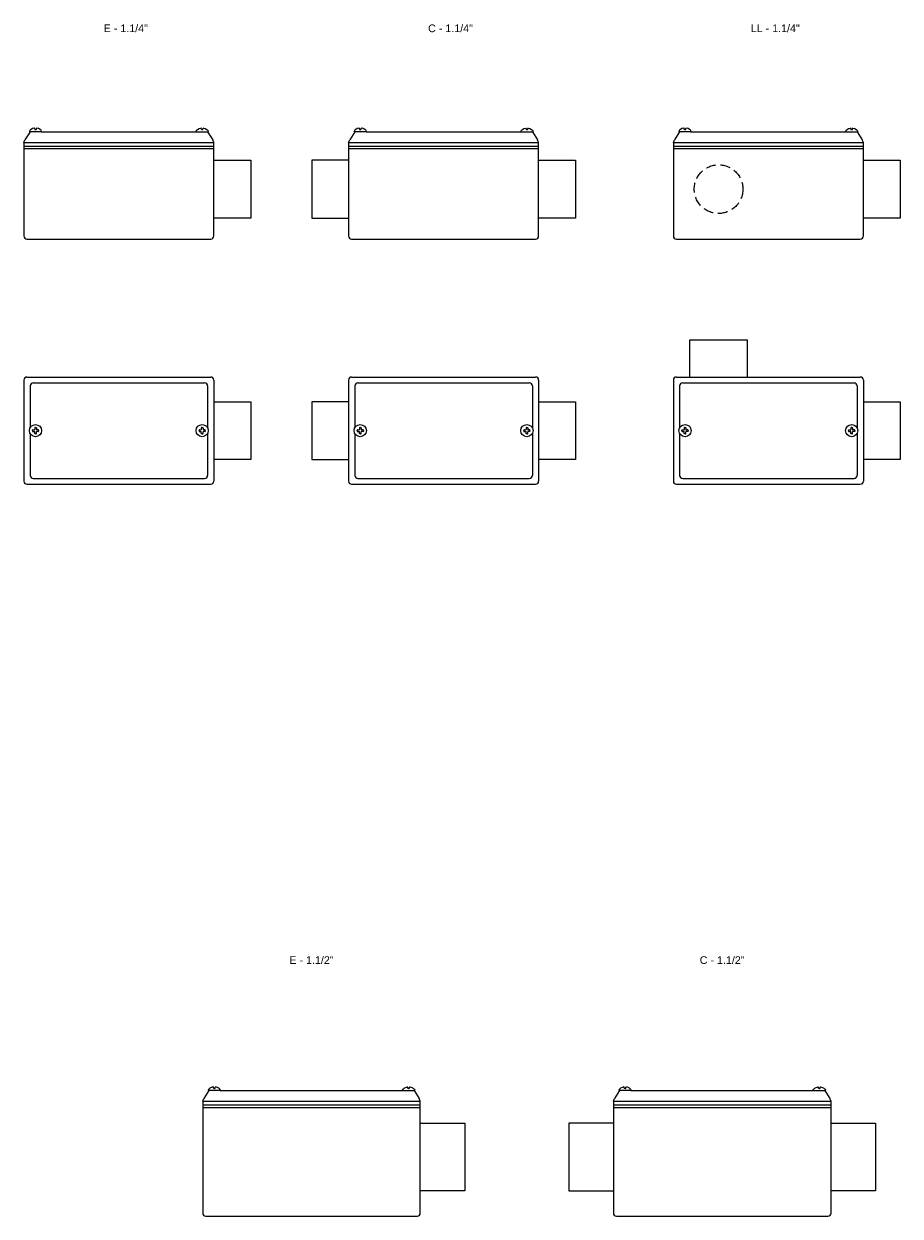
# Model space of a CAD drawing. Header units: millimetres. Extents: x -1637 to 3313, y 823 to 4086.
# Tile 4 of 18: x 597 to 1168, y 1575 to 2353. Entities that reach past the tile are written whole.
import ezdxf
from ezdxf.enums import TextEntityAlignment as Align

# ---------------------------------------------------------------- set-up
doc = ezdxf.new("R2010")
doc.units = ezdxf.units.MM
doc.linetypes.add('HIDDEN', pattern=[9.525, 6.35, -3.175])
doc.layers.add('CONDULETE', color=8, linetype='Continuous')
doc.layers.add('FURO VASADO', color=251, linetype='HIDDEN')
doc.styles.get("Standard").update_dxf_attribs({"font": 'arial.ttf'})

msp = doc.modelspace()

# ---------------------------------------------------------------- linework, layer by layer
at = {"layer": 'CONDULETE'}
for p, q in [((600.63, 2282.68), (597.26, 2277.47)), ((607.93, 2282.68), (600.39, 2282.68)), ((603.64, 2284.31), (603.59, 2284.87)), ((604.16, 2284.13), (603.84, 2284.13)), ((604.16, 2284.13), (604.48, 2284.13)), ((604.68, 2284.31), (604.73, 2284.87)), ((607.93, 2282.68), (709.14, 2282.68)), ((709.14, 2282.68), (716.69, 2282.68)), ((712.39, 2284.31), (712.34, 2284.87)), ((712.91, 2284.13), (712.59, 2284.13)), ((712.91, 2284.13), (713.23, 2284.13)), ((713.43, 2284.31), (713.48, 2284.87)), ((716.44, 2282.68), (719.81, 2277.47)), ((812.54, 2282.68), (809.17, 2277.47)), ((819.84, 2282.68), (812.29, 2282.68)), ((815.54, 2284.31), (815.49, 2284.87)), ((816.06, 2284.13), (815.74, 2284.13)), ((816.06, 2284.13), (816.38, 2284.13)), ((816.58, 2284.31), (816.63, 2284.87)), ((819.84, 2282.68), (921.04, 2282.68)), ((921.04, 2282.68), (928.59, 2282.68)), ((924.3, 2284.31), (924.25, 2284.87)), ((924.82, 2284.13), (924.5, 2284.13)), ((924.82, 2284.13), (925.14, 2284.13)), ((925.34, 2284.31), (925.39, 2284.87)), ((928.35, 2282.68), (931.72, 2277.47)), ((1024.44, 2282.68), (1021.07, 2277.47)), ((1031.74, 2282.68), (1024.19, 2282.68)), ((1027.45, 2284.31), (1027.4, 2284.87)), ((1027.97, 2284.13), (1027.65, 2284.13)), ((1027.97, 2284.13), (1028.29, 2284.13)), ((1028.49, 2284.31), (1028.54, 2284.87)), ((1031.74, 2282.68), (1132.95, 2282.68)), ((1132.95, 2282.68), (1140.5, 2282.68)), ((1136.2, 2284.31), (1136.15, 2284.87)), ((1136.72, 2284.13), (1136.4, 2284.13)), ((1136.72, 2284.13), (1137.04, 2284.13)), ((1137.24, 2284.31), (1137.29, 2284.87)), ((1140.25, 2282.68), (1143.62, 2277.47)), ((596.54, 2275.81), (597.26, 2277.47)), ((596.54, 2275.81), (596.54, 2214.68)), ((596.54, 2275.81), (720.54, 2275.81)), ((596.54, 2273.34), (720.54, 2273.34)), ((720.54, 2275.81), (719.81, 2277.47)), ((720.54, 2214.68), (720.54, 2275.81)), ((808.44, 2275.81), (809.17, 2277.47)), ((808.44, 2275.81), (808.44, 2214.68)), ((808.44, 2275.81), (932.44, 2275.81)), ((808.44, 2273.34), (932.44, 2273.34)), ((932.44, 2275.81), (931.72, 2277.47)), ((932.44, 2214.68), (932.44, 2275.81)), ((1020.35, 2275.81), (1021.07, 2277.47)), ((1020.35, 2275.81), (1020.35, 2214.68)), ((1020.35, 2275.81), (1144.35, 2275.81)), ((1020.35, 2273.34), (1144.35, 2273.34)), ((1144.35, 2275.81), (1143.62, 2277.47)), ((1144.35, 2214.68), (1144.35, 2275.81)), ((596.54, 2271.68), (720.54, 2271.68)), ((808.44, 2271.68), (932.44, 2271.68)), ((1020.35, 2271.68), (1144.35, 2271.68)), ((720.54, 2264.12), (744.54, 2264.12)), ((744.54, 2264.12), (744.54, 2226.37)), ((808.44, 2264.12), (784.44, 2264.12)), ((784.44, 2264.12), (784.44, 2226.37)), ((932.44, 2264.12), (956.44, 2264.12)), ((956.44, 2264.12), (956.44, 2226.37)), ((1144.35, 2264.12), (1168.35, 2264.12)), ((1168.35, 2264.12), (1168.35, 2226.37)), ((744.54, 2226.37), (720.54, 2226.37)), ((784.44, 2226.37), (808.44, 2226.37)), ((956.44, 2226.37), (932.44, 2226.37)), ((1168.35, 2226.37), (1144.35, 2226.37)), ((598.54, 2212.68), (718.54, 2212.68)), ((810.44, 2212.68), (930.44, 2212.68)), ((1022.35, 2212.68), (1142.35, 2212.68)), ((1068.74, 2146.56), (1030.99, 2146.56)), ((1030.99, 2146.56), (1030.99, 2122.56)), ((1068.74, 2122.56), (1068.74, 2146.56)), ((596.54, 2120.56), (596.54, 2054.56)), ((598.54, 2122.56), (718.54, 2122.56)), ((602.63, 2118.76), (714.44, 2118.76)), ((720.54, 2120.56), (720.54, 2054.56)), ((808.44, 2120.56), (808.44, 2054.56)), ((810.44, 2122.56), (930.44, 2122.56)), ((814.54, 2118.76), (926.35, 2118.76)), ((932.44, 2120.56), (932.44, 2054.56)), ((1020.35, 2120.56), (1020.35, 2054.56)), ((1022.35, 2122.56), (1142.35, 2122.56)), ((1026.44, 2118.76), (1138.25, 2118.76)), ((1144.35, 2120.56), (1144.35, 2054.56)), ((600.63, 2116.76), (600.63, 2089.42)), ((716.44, 2116.76), (716.44, 2089.42)), ((812.54, 2116.76), (812.54, 2089.42)), ((928.35, 2116.76), (928.35, 2089.42)), ((1024.44, 2116.76), (1024.44, 2089.42)), ((1140.25, 2116.76), (1140.25, 2089.42)), ((720.54, 2106.43), (744.54, 2106.43)), ((744.54, 2106.43), (744.54, 2068.68)), ((808.44, 2106.43), (784.44, 2106.43)), ((784.44, 2106.43), (784.44, 2068.68)), ((932.44, 2106.43), (956.44, 2106.43)), ((956.44, 2106.43), (956.44, 2068.68)), ((1144.35, 2106.43), (1168.35, 2106.43)), ((1168.35, 2106.43), (1168.35, 2068.68)), ((602.16, 2087.56), (602.16, 2087.93)), ((602.16, 2087.56), (602.16, 2087.19)), ((602.36, 2088.13), (603.43, 2088.13)), ((602.36, 2086.99), (603.43, 2086.99)), ((603.59, 2089.35), (603.59, 2088.29)), ((603.59, 2085.76), (603.59, 2086.83)), ((604.16, 2089.55), (603.79, 2089.55)), ((604.16, 2089.55), (604.53, 2089.55)), ((604.73, 2089.35), (604.73, 2088.29)), ((604.73, 2085.76), (604.73, 2086.83)), ((605.95, 2088.13), (604.89, 2088.13)), ((605.95, 2086.99), (604.89, 2086.99)), ((606.15, 2087.56), (606.15, 2087.93)), ((606.15, 2087.56), (606.15, 2087.19)), ((710.92, 2087.56), (710.92, 2087.93)), ((710.92, 2087.56), (710.92, 2087.19)), ((711.12, 2088.13), (712.18, 2088.13)), ((711.12, 2086.99), (712.18, 2086.99)), ((712.34, 2089.35), (712.34, 2088.29)), ((712.34, 2085.76), (712.34, 2086.83)), ((712.91, 2089.55), (712.54, 2089.55)), ((712.91, 2089.55), (713.28, 2089.55)), ((713.48, 2089.35), (713.48, 2088.29)), ((713.48, 2085.76), (713.48, 2086.83)), ((714.71, 2088.13), (713.64, 2088.13)), ((714.71, 2086.99), (713.64, 2086.99)), ((714.91, 2087.56), (714.91, 2087.93)), ((714.91, 2087.56), (714.91, 2087.19)), ((814.07, 2087.56), (814.07, 2087.93)), ((814.07, 2087.56), (814.07, 2087.19)), ((814.27, 2088.13), (815.33, 2088.13)), ((814.27, 2086.99), (815.33, 2086.99)), ((815.49, 2089.35), (815.49, 2088.29)), ((815.49, 2085.76), (815.49, 2086.83)), ((816.06, 2089.55), (815.69, 2089.55)), ((816.06, 2089.55), (816.43, 2089.55)), ((816.63, 2089.35), (816.63, 2088.29)), ((816.63, 2085.76), (816.63, 2086.83)), ((817.86, 2088.13), (816.79, 2088.13)), ((817.86, 2086.99), (816.79, 2086.99)), ((818.06, 2087.56), (818.06, 2087.93)), ((818.06, 2087.56), (818.06, 2087.19)), ((922.82, 2087.56), (922.82, 2087.93)), ((922.82, 2087.56), (922.82, 2087.19)), ((923.02, 2088.13), (924.09, 2088.13)), ((923.02, 2086.99), (924.09, 2086.99)), ((924.25, 2089.35), (924.25, 2088.29)), ((924.25, 2085.76), (924.25, 2086.83)), ((924.82, 2089.55), (924.45, 2089.55)), ((924.82, 2089.55), (925.19, 2089.55)), ((925.39, 2089.35), (925.39, 2088.29)), ((925.39, 2085.76), (925.39, 2086.83)), ((926.61, 2088.13), (925.55, 2088.13)), ((926.61, 2086.99), (925.55, 2086.99)), ((926.81, 2087.56), (926.81, 2087.93)), ((926.81, 2087.56), (926.81, 2087.19)), ((1025.97, 2087.56), (1025.97, 2087.93)), ((1025.97, 2087.56), (1025.97, 2087.19)), ((1026.17, 2088.13), (1027.24, 2088.13)), ((1026.17, 2086.99), (1027.24, 2086.99)), ((1027.4, 2089.35), (1027.4, 2088.29)), ((1027.4, 2085.76), (1027.4, 2086.83)), ((1027.97, 2089.55), (1027.6, 2089.55)), ((1027.97, 2089.55), (1028.34, 2089.55)), ((1028.54, 2089.35), (1028.54, 2088.29)), ((1028.54, 2085.76), (1028.54, 2086.83)), ((1029.76, 2088.13), (1028.7, 2088.13)), ((1029.76, 2086.99), (1028.7, 2086.99)), ((1029.96, 2087.56), (1029.96, 2087.93)), ((1029.96, 2087.56), (1029.96, 2087.19)), ((1134.73, 2087.56), (1134.73, 2087.93)), ((1134.73, 2087.56), (1134.73, 2087.19)), ((1134.93, 2088.13), (1135.99, 2088.13)), ((1134.93, 2086.99), (1135.99, 2086.99)), ((1136.15, 2089.35), (1136.15, 2088.29)), ((1136.15, 2085.76), (1136.15, 2086.83)), ((1136.72, 2089.55), (1136.35, 2089.55)), ((1136.72, 2089.55), (1137.09, 2089.55)), ((1137.29, 2089.35), (1137.29, 2088.29)), ((1137.29, 2085.76), (1137.29, 2086.83)), ((1138.52, 2088.13), (1137.45, 2088.13)), ((1138.52, 2086.99), (1137.45, 2086.99)), ((1138.72, 2087.56), (1138.72, 2087.93)), ((1138.72, 2087.56), (1138.72, 2087.19)), ((600.63, 2085.69), (600.63, 2058.35)), ((600.63, 2085.69), (600.63, 2058.35)), ((604.16, 2085.56), (603.79, 2085.56)), ((604.16, 2085.56), (604.53, 2085.56)), ((712.91, 2085.56), (712.54, 2085.56)), ((712.91, 2085.56), (713.28, 2085.56)), ((716.44, 2085.69), (716.44, 2058.35)), ((716.44, 2085.69), (716.44, 2058.35)), ((812.54, 2085.69), (812.54, 2058.35)), ((812.54, 2085.69), (812.54, 2058.35)), ((816.06, 2085.56), (815.69, 2085.56)), ((816.06, 2085.56), (816.43, 2085.56)), ((924.82, 2085.56), (924.45, 2085.56)), ((924.82, 2085.56), (925.19, 2085.56)), ((928.35, 2085.69), (928.35, 2058.35)), ((928.35, 2085.69), (928.35, 2058.35)), ((1024.44, 2085.69), (1024.44, 2058.35)), ((1024.44, 2085.69), (1024.44, 2058.35)), ((1027.97, 2085.56), (1027.6, 2085.56)), ((1027.97, 2085.56), (1028.34, 2085.56)), ((1136.72, 2085.56), (1136.35, 2085.56)), ((1136.72, 2085.56), (1137.09, 2085.56)), ((1140.25, 2085.69), (1140.25, 2058.35)), ((1140.25, 2085.69), (1140.25, 2058.35)), ((744.54, 2068.68), (720.54, 2068.68)), ((784.44, 2068.68), (808.44, 2068.68)), ((956.44, 2068.68), (932.44, 2068.68)), ((1168.35, 2068.68), (1144.35, 2068.68)), ((602.63, 2056.35), (714.44, 2056.35)), ((814.54, 2056.35), (926.35, 2056.35)), ((1026.44, 2056.35), (1138.25, 2056.35)), ((598.54, 2052.56), (718.54, 2052.56)), ((810.44, 2052.56), (930.44, 2052.56)), ((1022.35, 2052.56), (1142.35, 2052.56)), ((720.33, 1658.28), (720.28, 1658.84)), ((721.37, 1658.28), (721.42, 1658.84)), ((847.09, 1658.28), (847.04, 1658.84)), ((848.13, 1658.28), (848.18, 1658.84)), ((988.33, 1658.28), (988.28, 1658.84)), ((989.37, 1658.28), (989.42, 1658.84)), ((1115.09, 1658.28), (1115.04, 1658.84)), ((1116.13, 1658.28), (1116.18, 1658.84)), ((713.23, 1649.78), (713.95, 1651.44)), ((717.32, 1656.65), (713.95, 1651.44)), ((724.62, 1656.65), (717.08, 1656.65)), ((720.85, 1658.1), (720.53, 1658.1)), ((720.85, 1658.1), (721.17, 1658.1)), ((724.62, 1656.65), (843.83, 1656.65)), ((843.83, 1656.65), (851.38, 1656.65)), ((847.61, 1658.1), (847.29, 1658.1)), ((847.61, 1658.1), (847.93, 1658.1)), ((851.13, 1656.65), (854.5, 1651.44)), ((855.23, 1649.78), (854.5, 1651.44)), ((981.23, 1649.78), (981.95, 1651.44)), ((985.32, 1656.65), (981.95, 1651.44)), ((992.63, 1656.65), (985.08, 1656.65)), ((988.85, 1658.1), (988.53, 1658.1)), ((988.85, 1658.1), (989.17, 1658.1)), ((992.63, 1656.65), (1111.83, 1656.65)), ((1111.83, 1656.65), (1119.38, 1656.65)), ((1115.61, 1658.1), (1115.29, 1658.1)), ((1115.61, 1658.1), (1115.93, 1658.1)), ((1119.13, 1656.65), (1122.5, 1651.44)), ((1123.23, 1649.78), (1122.5, 1651.44)), ((713.23, 1649.78), (713.23, 1576.65)), ((713.23, 1649.78), (855.23, 1649.78)), ((713.23, 1647.31), (855.23, 1647.31)), ((713.23, 1645.65), (855.23, 1645.65)), ((855.23, 1576.65), (855.23, 1649.78)), ((981.23, 1649.78), (981.23, 1576.65)), ((981.23, 1649.78), (1123.23, 1649.78)), ((981.23, 1647.31), (1123.23, 1647.31)), ((981.23, 1645.65), (1123.23, 1645.65)), ((1123.23, 1576.65), (1123.23, 1649.78)), ((855.23, 1635.27), (884.23, 1635.27)), ((884.23, 1635.27), (884.23, 1591.17)), ((981.23, 1635.27), (952.23, 1635.27)), ((952.23, 1635.27), (952.23, 1591.17)), ((1123.23, 1635.27), (1152.23, 1635.27)), ((1152.23, 1635.27), (1152.23, 1591.17)), ((884.23, 1591.17), (855.23, 1591.17)), ((952.23, 1591.17), (981.23, 1591.17)), ((1152.23, 1591.17), (1123.23, 1591.17)), ((715.23, 1574.65), (853.23, 1574.65)), ((983.23, 1574.65), (1121.23, 1574.65))]:
    msp.add_line(p, q, dxfattribs=at)
for centre in [(604.16, 2087.56), (712.91, 2087.56), (816.06, 2087.56), (924.82, 2087.56), (1027.97, 2087.56), (1136.72, 2087.56)]:
    msp.add_circle(centre, 3.99, dxfattribs=at)
for centre, radius, start, end in [((600.39, 2282.88), 0.2, 170.96153, 270), ((603.39, 2284.85), 0.2, 5.15271, 97.00038), ((603.84, 2284.33), 0.2, 185.15271, 270), ((604.48, 2284.33), 0.2, 270, 354.84729), ((604.93, 2284.85), 0.2, 82.99962, 174.84729), ((607.93, 2282.88), 0.2, 270, 9.03847), ((709.14, 2282.88), 0.2, 170.96153, 270), ((712.15, 2284.85), 0.2, 5.15271, 97.00038), ((712.59, 2284.33), 0.2, 185.15271, 270), ((713.23, 2284.33), 0.2, 270, 354.84729), ((713.68, 2284.85), 0.2, 82.99962, 174.84729), ((716.69, 2282.88), 0.2, 270, 9.03847), ((812.29, 2282.88), 0.2, 170.96153, 270), ((815.29, 2284.85), 0.2, 5.15271, 97.00038), ((815.74, 2284.33), 0.2, 185.15271, 270), ((816.38, 2284.33), 0.2, 270, 354.84729), ((816.83, 2284.85), 0.2, 82.99962, 174.84729), ((819.84, 2282.88), 0.2, 270, 9.03847), ((921.04, 2282.88), 0.2, 170.96153, 270), ((924.05, 2284.85), 0.2, 5.15271, 97.00038), ((924.5, 2284.33), 0.2, 185.15271, 270), ((925.14, 2284.33), 0.2, 270, 354.84729), ((925.59, 2284.85), 0.2, 82.99962, 174.84729), ((928.59, 2282.88), 0.2, 270, 9.03847), ((1024.19, 2282.88), 0.2, 170.96153, 270), ((1027.2, 2284.85), 0.2, 5.15271, 97.00038), ((1027.65, 2284.33), 0.2, 185.15271, 270), ((1028.29, 2284.33), 0.2, 270, 354.84729), ((1028.74, 2284.85), 0.2, 82.99962, 174.84729), ((1031.74, 2282.88), 0.2, 270, 9.03847), ((1132.95, 2282.88), 0.2, 170.96153, 270), ((1135.95, 2284.85), 0.2, 5.15271, 97.00038), ((1136.4, 2284.33), 0.2, 185.15271, 270), ((1137.04, 2284.33), 0.2, 270, 354.84729), ((1137.49, 2284.85), 0.2, 82.99962, 174.84729), ((1140.5, 2282.88), 0.2, 270, 9.03847), ((598.54, 2214.68), 2, 180, 270), ((718.54, 2214.68), 2, 270, 0), ((810.44, 2214.68), 2, 180, 270), ((930.44, 2214.68), 2, 270, 0), ((1022.35, 2214.68), 2, 180, 270), ((1142.35, 2214.68), 2, 270, 0), ((598.54, 2120.56), 2, 90, 180), ((602.63, 2116.76), 2, 90, 180), ((714.44, 2116.76), 2, 0, 90), ((718.54, 2120.56), 2, 0, 90), ((810.44, 2120.56), 2, 90, 180), ((814.54, 2116.76), 2, 90, 180), ((926.35, 2116.76), 2, 0, 90), ((930.44, 2120.56), 2, 0, 90), ((1022.35, 2120.56), 2, 90, 180), ((1026.44, 2116.76), 2, 90, 180), ((1138.25, 2116.76), 2, 0, 90), ((1142.35, 2120.56), 2, 0, 90), ((602.36, 2087.93), 0.2, 90, 180), ((602.36, 2087.19), 0.2, 180, 270), ((603.43, 2088.29), 0.16, 270, 0), ((603.43, 2086.83), 0.16, 0, 90), ((603.79, 2089.35), 0.2, 90, 180), ((604.53, 2089.35), 0.2, 0, 90), ((604.89, 2088.29), 0.16, 180, 270), ((604.89, 2086.83), 0.16, 90, 180), ((605.95, 2087.93), 0.2, 0, 90), ((605.95, 2087.19), 0.2, 270, 0), ((711.12, 2087.93), 0.2, 90, 180), ((711.12, 2087.19), 0.2, 180, 270), ((712.18, 2088.29), 0.16, 270, 0), ((712.18, 2086.83), 0.16, 0, 90), ((712.54, 2089.35), 0.2, 90, 180), ((713.28, 2089.35), 0.2, 0, 90), ((713.64, 2088.29), 0.16, 180, 270), ((713.64, 2086.83), 0.16, 90, 180), ((714.71, 2087.93), 0.2, 0, 90), ((714.71, 2087.19), 0.2, 270, 0), ((814.27, 2087.93), 0.2, 90, 180), ((814.27, 2087.19), 0.2, 180, 270), ((815.33, 2088.29), 0.16, 270, 0), ((815.33, 2086.83), 0.16, 0, 90), ((815.69, 2089.35), 0.2, 90, 180), ((816.43, 2089.35), 0.2, 0, 90), ((816.79, 2088.29), 0.16, 180, 270), ((816.79, 2086.83), 0.16, 90, 180), ((817.86, 2087.93), 0.2, 0, 90), ((817.86, 2087.19), 0.2, 270, 0), ((923.02, 2087.93), 0.2, 90, 180), ((923.02, 2087.19), 0.2, 180, 270), ((924.09, 2088.29), 0.16, 270, 0), ((924.09, 2086.83), 0.16, 0, 90), ((924.45, 2089.35), 0.2, 90, 180), ((925.19, 2089.35), 0.2, 0, 90), ((925.55, 2088.29), 0.16, 180, 270), ((925.55, 2086.83), 0.16, 90, 180), ((926.61, 2087.93), 0.2, 0, 90), ((926.61, 2087.19), 0.2, 270, 0), ((1026.17, 2087.93), 0.2, 90, 180), ((1026.17, 2087.19), 0.2, 180, 270), ((1027.24, 2088.29), 0.16, 270, 0), ((1027.24, 2086.83), 0.16, 0, 90), ((1027.6, 2089.35), 0.2, 90, 180), ((1028.34, 2089.35), 0.2, 0, 90), ((1028.7, 2088.29), 0.16, 180, 270), ((1028.7, 2086.83), 0.16, 90, 180), ((1029.76, 2087.93), 0.2, 0, 90), ((1029.76, 2087.19), 0.2, 270, 0), ((1134.93, 2087.93), 0.2, 90, 180), ((1134.93, 2087.19), 0.2, 180, 270), ((1135.99, 2088.29), 0.16, 270, 0), ((1135.99, 2086.83), 0.16, 0, 90), ((1136.35, 2089.35), 0.2, 90, 180), ((1137.09, 2089.35), 0.2, 0, 90), ((1137.45, 2088.29), 0.16, 180, 270), ((1137.45, 2086.83), 0.16, 90, 180), ((1138.52, 2087.93), 0.2, 0, 90), ((1138.52, 2087.19), 0.2, 270, 0), ((603.79, 2085.76), 0.2, 180, 270), ((604.53, 2085.76), 0.2, 270, 0), ((712.54, 2085.76), 0.2, 180, 270), ((713.28, 2085.76), 0.2, 270, 0), ((815.69, 2085.76), 0.2, 180, 270), ((816.43, 2085.76), 0.2, 270, 0), ((924.45, 2085.76), 0.2, 180, 270), ((925.19, 2085.76), 0.2, 270, 0), ((1027.6, 2085.76), 0.2, 180, 270), ((1028.34, 2085.76), 0.2, 270, 0), ((1136.35, 2085.76), 0.2, 180, 270), ((1137.09, 2085.76), 0.2, 270, 0), ((602.63, 2058.35), 2, 180, 270), ((714.44, 2058.35), 2, 270, 0), ((814.54, 2058.35), 2, 180, 270), ((926.35, 2058.35), 2, 270, 0), ((1026.44, 2058.35), 2, 180, 270), ((1138.25, 2058.35), 2, 270, 0), ((598.54, 2054.56), 2, 180, 270), ((718.54, 2054.56), 2, 270, 0), ((810.44, 2054.56), 2, 180, 270), ((930.44, 2054.56), 2, 270, 0), ((1022.35, 2054.56), 2, 180, 270), ((1142.35, 2054.56), 2, 270, 0), ((720.08, 1658.82), 0.2, 5.15271, 97.00038), ((720.53, 1658.3), 0.2, 185.15271, 270), ((721.17, 1658.3), 0.2, 270, 354.84729), ((721.62, 1658.82), 0.2, 82.99962, 174.84729), ((846.84, 1658.82), 0.2, 5.15271, 97.00038), ((847.29, 1658.3), 0.2, 185.15271, 270), ((847.93, 1658.3), 0.2, 270, 354.84729), ((848.37, 1658.82), 0.2, 82.99962, 174.84729), ((988.08, 1658.82), 0.2, 5.15271, 97.00038), ((988.53, 1658.3), 0.2, 185.15271, 270), ((989.17, 1658.3), 0.2, 270, 354.84729), ((989.62, 1658.82), 0.2, 82.99962, 174.84729), ((1114.84, 1658.82), 0.2, 5.15271, 97.00038), ((1115.29, 1658.3), 0.2, 185.15271, 270), ((1115.93, 1658.3), 0.2, 270, 354.84729), ((1116.38, 1658.82), 0.2, 82.99962, 174.84729), ((717.08, 1656.85), 0.2, 170.96153, 270), ((724.62, 1656.85), 0.2, 270, 9.03847), ((843.83, 1656.85), 0.2, 170.96153, 270), ((851.38, 1656.85), 0.2, 270, 9.03847), ((985.08, 1656.85), 0.2, 170.96153, 270), ((992.63, 1656.85), 0.2, 270, 9.03847), ((1111.83, 1656.85), 0.2, 170.96153, 270), ((1119.38, 1656.85), 0.2, 270, 9.03847), ((715.23, 1576.65), 2, 180, 270), ((853.23, 1576.65), 2, 270, 0), ((983.23, 1576.65), 2, 180, 270), ((1121.23, 1576.65), 2, 270, 0)]:
    msp.add_arc(centre, radius, start, end, dxfattribs=at)
for centre, major_axis, start_param, end_param in [((604.16, 2282.68), (-3.99, 0), -1.37064, -0.095985), ((604.16, 2282.68), (3.99, 0), 0.095985, 1.37064), ((816.06, 2282.68), (-3.99, 0), -1.37064, -0.095985), ((816.06, 2282.68), (3.99, 0), 0.095985, 1.37064), ((1027.97, 2282.68), (-3.99, 0), -1.37064, -0.095985), ((1027.97, 2282.68), (3.99, 0), 0.095985, 1.37064), ((720.85, 1656.65), (3.99, 0), 1.770953, 3.045608), ((720.85, 1656.65), (3.99, 0), 0.095985, 1.37064), ((988.85, 1656.65), (3.99, 0), 1.770953, 3.045608), ((988.85, 1656.65), (3.99, 0), 0.095985, 1.37064)]:
    msp.add_ellipse(centre, major_axis=major_axis, ratio=0.605263, start_param=start_param, end_param=end_param, dxfattribs=at)
at = {"layer": 'CONDULETE', "extrusion": (0, 0, -1)}
for centre, start_param, end_param in [((712.91, 2282.68), 0.095985, 1.37064), ((712.91, 2282.68), 1.770953, 3.045608), ((924.82, 2282.68), 0.095985, 1.37064), ((924.82, 2282.68), 1.770953, 3.045608), ((1136.72, 2282.68), 0.095985, 1.37064), ((1136.72, 2282.68), 1.770953, 3.045608), ((847.61, 1656.65), 0.095985, 1.37064), ((847.61, 1656.65), 1.770953, 3.045608), ((1115.61, 1656.65), 0.095985, 1.37064), ((1115.61, 1656.65), 1.770953, 3.045608)]:
    msp.add_ellipse(centre, major_axis=(-3.99, 0), ratio=0.605263, start_param=start_param, end_param=end_param, dxfattribs=at)
at = {"layer": 'FURO VASADO', "linetype": 'HIDDEN'}
msp.add_circle((1049.86, 2245.24), 15.88, dxfattribs=at)

# ---------------------------------------------------------------- texts
at = {"color": 1}
for s, p in [('E - 1.1/4"', (663.04, 2347.76)), ('C - 1.1/4"', (874.94, 2347.76)), ('LL - 1.1/4"', (1086.85, 2347.76)), ('E - 1.1/2"', (784.23, 1739.34)), ('C - 1.1/2"', (1052.23, 1739.34))]:
    msp.add_text(s, height=5, dxfattribs=at).set_placement(p, align=Align.CENTER)

doc.saveas('drawing.dxf')
